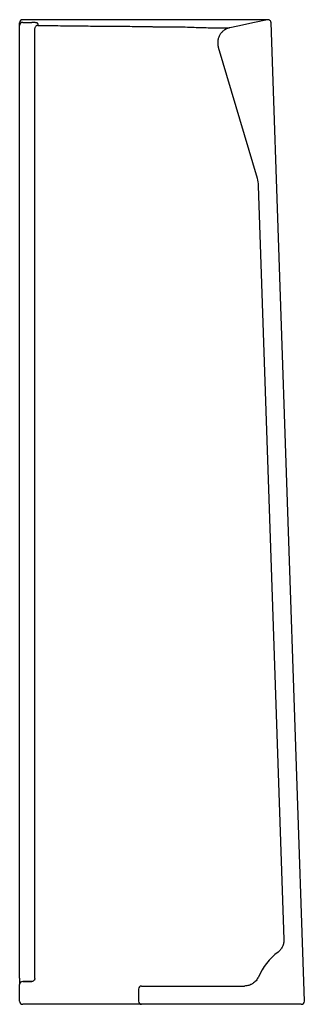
# Model space of a CAD drawing. Header units: millimetres. Extents: x 3885.199 to 3885.386, y 2486.586 to 2487.232.
import ezdxf

# ---------------------------------------------------------------- set-up
doc = ezdxf.new("R2010")
doc.units = ezdxf.units.MM
doc.layers.add('SANINDUSA', color=3, linetype='Continuous')

msp = doc.modelspace()

# ---------------------------------------------------------------- linework, layer by layer
at = {"layer": 'SANINDUSA'}
for p, q in [((3885.19898, 2487.22813), (3885.19898, 2487.22982)), ((3885.19898, 2486.6034), (3885.19898, 2487.22813)), ((3885.20898, 2486.60327), (3885.20898, 2487.22617)), ((3885.21099, 2487.22922), (3885.21099, 2487.22813)), ((3885.3367, 2487.22652), (3885.33676, 2487.22652)), ((3885.38591, 2486.58834), (3885.36406, 2487.22989)), ((3885.32942, 2487.2139), (3885.35489, 2487.12792)), ((3885.3557, 2487.12292), (3885.37253, 2486.62876)), ((3885.20098, 2486.60127), (3885.20698, 2486.60127)), ((3885.20698, 2486.60127), (3885.20098, 2486.60127)), ((3885.19898, 2486.58827), (3885.19898, 2486.59927)), ((3885.27698, 2486.59627), (3885.27698, 2486.58827)), ((3885.27898, 2486.59827), (3885.3466, 2486.59827)), ((3885.22116, 2486.58627), (3885.20098, 2486.58627)), ((3885.27898, 2486.58627), (3885.22116, 2486.58627)), ((3885.38391, 2486.58627), (3885.27898, 2486.58627))]:
    msp.add_line(p, q, dxfattribs=at)
at = {"layer": 'SANINDUSA', "flags": 128}
for points in [[(3885.20099, 2487.23009), (3885.20393, 2487.23009), (3885.20688, 2487.23009)], [(3885.36164, 2487.23178), (3885.35316, 2487.22997), (3885.34234, 2487.22767), (3885.33693, 2487.22652)]]:
    msp.add_lwpolyline(points, dxfattribs=at)
at = {"layer": 'SANINDUSA'}
for centre, radius, start, end in [((3885.20098, 2487.22982), 0.002, 89.99812, 180), ((3885.20096, 2487.22811), 0.00198, 89.03865, 179.35517), ((3885.39468, 2486.58662), 0.04273, 127.55752, 155.75367), ((3885.20098, 2486.59927), 0.002, 90, 180), ((3885.20098, 2486.59927), 0.002, 90, 180), ((3885.27898, 2486.59627), 0.002, 90, 180), ((3885.20098, 2486.58827), 0.002, 180, 270), ((3885.27898, 2486.58827), 0.002, 180, 270), ((3885.38391, 2486.58827), 0.002, 270, 1.9505)]:
    msp.add_arc(centre, radius, start, end, dxfattribs=at)
for points, knots in [([(3885.36153, 2487.23182), (3885.3615, 2487.23182), (3885.36136, 2487.23182), (3885.36084, 2487.23182), (3885.35989, 2487.23182), (3885.35861, 2487.23182), (3885.35703, 2487.23182), (3885.35512, 2487.23182), (3885.35292, 2487.23182), (3885.35046, 2487.23182), (3885.34773, 2487.23182), (3885.34474, 2487.23182), (3885.3415, 2487.23182), (3885.33803, 2487.23182), (3885.33434, 2487.23182), (3885.33046, 2487.23182), (3885.32641, 2487.23182), (3885.3222, 2487.23182), (3885.31784, 2487.23182), (3885.31333, 2487.23182), (3885.30868, 2487.23182), (3885.30393, 2487.23182), (3885.29911, 2487.23182), (3885.29428, 2487.23182), (3885.28944, 2487.23182), (3885.28439, 2487.23182), (3885.27851, 2487.23182), (3885.27004, 2487.23182), (3885.24399, 2487.23182), (3885.22038, 2487.23182), (3885.20098, 2487.23182)], [0, 0, 0, 0, 0.004818, 0.027625, 0.051831, 0.07514, 0.100073, 0.125051, 0.150053, 0.174856, 0.19961, 0.22448, 0.249434, 0.274431, 0.29942, 0.324354, 0.349199, 0.373868, 0.398585, 0.423536, 0.448634, 0.473784, 0.498864, 0.523779, 0.548446, 0.573014, 0.601035, 0.638501, 0.702788, 1, 1, 1, 1]), ([(3885.21099, 2487.22922), (3885.21099, 2487.22927), (3885.21096, 2487.22933), (3885.21086, 2487.22944), (3885.21078, 2487.2295), (3885.21058, 2487.2296), (3885.21045, 2487.22965), (3885.21015, 2487.22974), (3885.20998, 2487.22979), (3885.2096, 2487.22987), (3885.20939, 2487.22991), (3885.20894, 2487.22997), (3885.2087, 2487.23), (3885.2082, 2487.23004), (3885.20794, 2487.23006), (3885.20741, 2487.23008), (3885.20715, 2487.23009), (3885.20688, 2487.23009)], [0, 0, 0, 0, 0.125, 0.125, 0.25, 0.25, 0.375, 0.375, 0.5, 0.5, 0.625, 0.625, 0.75, 0.75, 0.875, 0.875, 1, 1, 1, 1]), ([(3885.21099, 2487.22813), (3885.21073, 2487.22813), (3885.21046, 2487.22808), (3885.20998, 2487.22789), (3885.20975, 2487.22774), (3885.20938, 2487.22738), (3885.20923, 2487.22716), (3885.20903, 2487.22669), (3885.20898, 2487.22643), (3885.20898, 2487.22618)], [0, 0, 0, 0, 0.25, 0.25, 0.5, 0.5, 0.75, 0.75, 1, 1, 1, 1]), ([(3885.21099, 2487.22813), (3885.21153, 2487.22812), (3885.21259, 2487.2281), (3885.21418, 2487.22807), (3885.21737, 2487.22802), (3885.2224, 2487.22794), (3885.22993, 2487.22785), (3885.23909, 2487.22776), (3885.24758, 2487.22768), (3885.25475, 2487.22763), (3885.25944, 2487.22759), (3885.26355, 2487.22756), (3885.26694, 2487.22753), (3885.27088, 2487.22749), (3885.27524, 2487.22745), (3885.27947, 2487.22739), (3885.28216, 2487.22734), (3885.28358, 2487.22731), (3885.28443, 2487.22729), (3885.28583, 2487.22727), (3885.28778, 2487.22725), (3885.28947, 2487.22724), (3885.2903, 2487.22724)], [0, 0, 0, 0, 0.020354, 0.040345, 0.059975, 0.141269, 0.230845, 0.344712, 0.487424, 0.551845, 0.615742, 0.664717, 0.707453, 0.74401, 0.813599, 0.872179, 0.904195, 0.915421, 0.926054, 0.936121, 0.968444, 1, 1, 1, 1]), ([(3885.2903, 2487.22724), (3885.29055, 2487.22724), (3885.29129, 2487.22724), (3885.29272, 2487.22724), (3885.29447, 2487.22724), (3885.29622, 2487.22724), (3885.29769, 2487.22724), (3885.29941, 2487.22724), (3885.30133, 2487.22722), (3885.30312, 2487.2272), (3885.3044, 2487.22718), (3885.30529, 2487.22716), (3885.30614, 2487.22713), (3885.30696, 2487.2271), (3885.30748, 2487.22708), (3885.30774, 2487.22707)], [0, 0, 0, 0, 0.0413138, 0.1203196, 0.234542, 0.3290202, 0.4102857, 0.4793287, 0.6173753, 0.7367026, 0.7916157, 0.8454646, 0.8981803, 0.9497066, 1, 1, 1, 1]), ([(3885.30774, 2487.22707), (3885.30968, 2487.22699), (3885.3136, 2487.22682), (3885.319, 2487.22666), (3885.32396, 2487.22656), (3885.32832, 2487.22651), (3885.33199, 2487.22649), (3885.33466, 2487.2265), (3885.33613, 2487.22651), (3885.33634, 2487.22651), (3885.33635, 2487.22651)], [0, 0, 0, 0, 0.137718, 0.277469, 0.417495, 0.55887, 0.702711, 0.846772, 0.991909, 1, 1, 1, 1]), ([(3885.33693, 2487.22652), (3885.33683, 2487.2265), (3885.33662, 2487.22646), (3885.33631, 2487.22637), (3885.336, 2487.22628), (3885.3357, 2487.22618), (3885.33541, 2487.22608), (3885.33512, 2487.22596), (3885.33483, 2487.22583), (3885.33454, 2487.22569), (3885.33426, 2487.22555), (3885.33399, 2487.22539), (3885.33371, 2487.22523), (3885.33345, 2487.22506), (3885.33271, 2487.22454), (3885.33159, 2487.22356), (3885.33036, 2487.22189), (3885.32948, 2487.22002), (3885.32913, 2487.21848), (3885.32902, 2487.2174), (3885.329, 2487.21681), (3885.32901, 2487.21622), (3885.32906, 2487.21564), (3885.32915, 2487.21505), (3885.32926, 2487.21448), (3885.32937, 2487.21409), (3885.32942, 2487.2139)], [0, 0, 0, 0, 0.019458, 0.038809, 0.058072, 0.077266, 0.09641, 0.115526, 0.134631, 0.153746, 0.172891, 0.192085, 0.211348, 0.230698, 0.250156, 0.374969, 0.499781, 0.624538, 0.749294, 0.785425, 0.821241, 0.856866, 0.892428, 0.928053, 0.963869, 1, 1, 1, 1]), ([(3885.36202, 2487.23182), (3885.36202, 2487.23182), (3885.36201, 2487.23182), (3885.3619, 2487.23182), (3885.36165, 2487.23182), (3885.36153, 2487.23182)], [0, 0, 0, 0, 0.013821, 0.520132, 1, 1, 1, 1]), ([(3885.36406, 2487.22989), (3885.36405, 2487.23004), (3885.36403, 2487.23018), (3885.36396, 2487.23046), (3885.36391, 2487.2306), (3885.36371, 2487.23099), (3885.36352, 2487.23122), (3885.36318, 2487.23149), (3885.36305, 2487.23156), (3885.36279, 2487.23169), (3885.36265, 2487.23174), (3885.36223, 2487.23184), (3885.36193, 2487.23184), (3885.36164, 2487.23178)], [0, 0, 0, 0, 0.125, 0.125, 0.25, 0.25, 0.5, 0.5, 0.625, 0.625, 0.75, 0.75, 1, 1, 1, 1]), ([(3885.37253, 2486.62876), (3885.37256, 2486.62796), (3885.37249, 2486.62718), (3885.37225, 2486.62602), (3885.37215, 2486.62564), (3885.3719, 2486.62488), (3885.37175, 2486.62452), (3885.37142, 2486.6238), (3885.37123, 2486.62346), (3885.37081, 2486.62279), (3885.37058, 2486.62246), (3885.36983, 2486.62153), (3885.36927, 2486.62098), (3885.36863, 2486.62049)], [0, 0, 0, 0, 0.25, 0.25, 0.375, 0.375, 0.5, 0.5, 0.625, 0.625, 0.75, 0.75, 1, 1, 1, 1]), ([(3885.19898, 2486.6034), (3885.19898, 2486.60306), (3885.19898, 2486.60228), (3885.19898, 2486.60111), (3885.19898, 2486.60012), (3885.19898, 2486.59954), (3885.19898, 2486.59946), (3885.19898, 2486.59945)], [0, 0, 0, 0, 0.188322, 0.440024, 0.691783, 0.943568, 1, 1, 1, 1]), ([(3885.20898, 2486.60327), (3885.20898, 2486.60314), (3885.20897, 2486.60301), (3885.20891, 2486.60275), (3885.20887, 2486.60263), (3885.20877, 2486.60238), (3885.20871, 2486.60227), (3885.20857, 2486.60205), (3885.20848, 2486.60195), (3885.2082, 2486.60167), (3885.20798, 2486.60152), (3885.2075, 2486.60133), (3885.20724, 2486.60127), (3885.20698, 2486.60127)], [0, 0, 0, 0, 0.125, 0.125, 0.25, 0.25, 0.375, 0.375, 0.5, 0.5, 0.75, 0.75, 1, 1, 1, 1]), ([(3885.35572, 2486.60417), (3885.35532, 2486.60329), (3885.35481, 2486.60249), (3885.35388, 2486.6014), (3885.35353, 2486.60105), (3885.35282, 2486.60043), (3885.35244, 2486.60014), (3885.35184, 2486.59975), (3885.35163, 2486.59963), (3885.35121, 2486.5994), (3885.35099, 2486.59929), (3885.35034, 2486.59899), (3885.3499, 2486.59882), (3885.34898, 2486.59855), (3885.34852, 2486.59845), (3885.34756, 2486.59831), (3885.34708, 2486.59827), (3885.3466, 2486.59827)], [0, 0, 0, 0, 0.25, 0.25, 0.375, 0.375, 0.5, 0.5, 0.5625, 0.5625, 0.625, 0.625, 0.75, 0.75, 0.875, 0.875, 1, 1, 1, 1])]:
    msp.add_open_spline(points, degree=3, knots=knots, dxfattribs=at)
msp.add_open_spline([(3885.35489, 2487.12792), (3885.35537, 2487.12629), (3885.35564, 2487.12462), (3885.3557, 2487.12292)], degree=3, dxfattribs=at)

doc.saveas('drawing.dxf')
